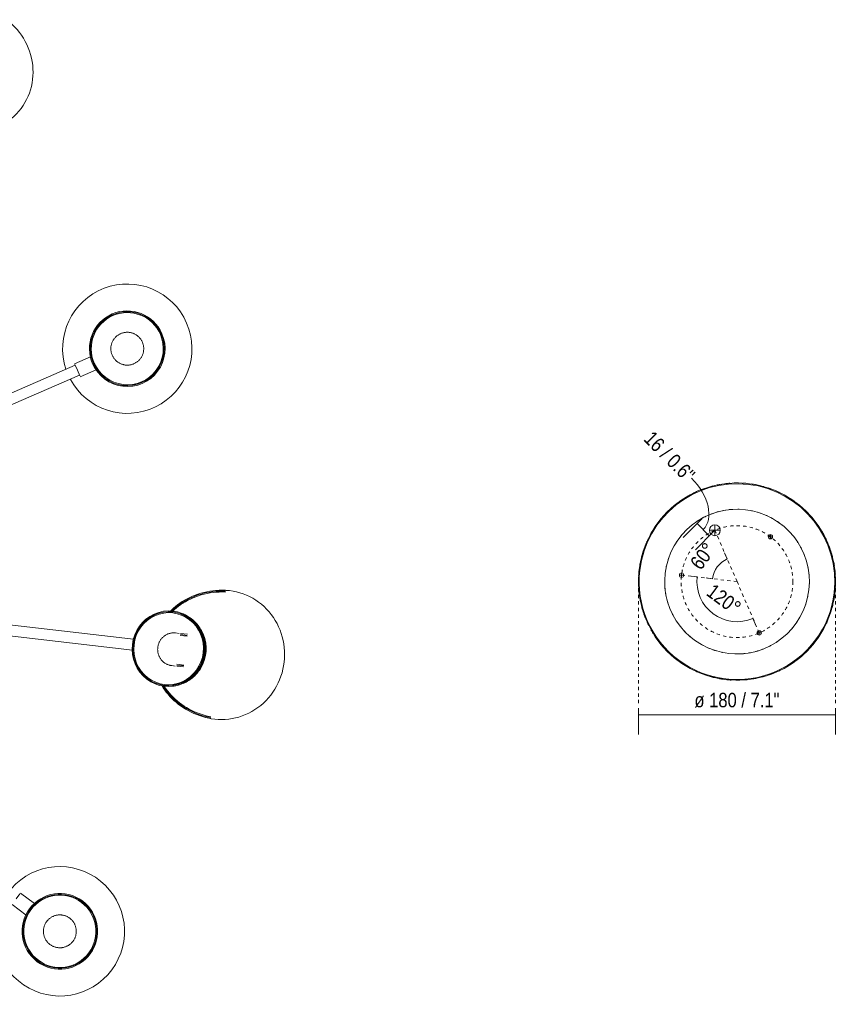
# Model space of a CAD drawing. Header units: millimetres. Extents: x 5752 to 11379, y 522 to 7258.
# Tile 15 of 15: x 10624 to 11379, y 6209 to 7107. Entities that reach past the tile are written whole.
import ezdxf

# ---------------------------------------------------------------- set-up
doc = ezdxf.new("R2010")
doc.units = ezdxf.units.MM
doc.linetypes.add('Dash', pattern=[6, 3, -3])
doc.layers.add('A-ANNO-DIMS', color=7, linetype='Dash', lineweight=9, true_color=0xd2d2d2)
doc.layers.add('A-ANNO-DIMS-6', color=7, linetype='Continuous', lineweight=9)
doc.layers.add('E-LITE-EQPM', color=7, linetype='Continuous', lineweight=20)
doc.styles.add('Arial Narrow_1', font='ARIALN.TTF', dxfattribs={"height": 13.2})
doc.dimstyles.new('Angular_-_3mm_Arial', dxfattribs={"dimscale": 304.8, "dimtxt": 13.509289, "dimasz": 0, "dimexe": 0.019685, "dimexo": 0.03937, "dimgap": 0.019685, "dimtad": 1, "dimdec": 0, "dimzin": 0, "dimdsep": 46, "dimtxsty": 'Arial Narrow_1', "dimblk1": 'NONE', "dimblk2": 'NONE', "dimsah": 1, "dimcen": 0.09, "dimadec": 0, "dimazin": 0, "dimtfac": 1, "dimtdec": 4, "dimtix": 1, "dimtmove": 0, "dimatfit": 3, "dimfxl": 1, "dimtvp": 1, "dimtolj": 1, "dimtzin": 0, "dimarcsym": 2})
doc.dimstyles.new('Angular_-_3mm_Arial_1', dxfattribs={"dimscale": 304.8, "dimtxt": 13.509289, "dimasz": 0, "dimexe": 0.019685, "dimexo": 0.03937, "dimgap": 0.019685, "dimtad": 1, "dimdec": 0, "dimzin": 0, "dimdsep": 46, "dimtxsty": 'Arial Narrow_1', "dimblk1": 'NONE', "dimblk2": 'NONE', "dimsah": 1, "dimcen": 0.09, "dimadec": 0, "dimazin": 0, "dimtfac": 1, "dimtdec": 4, "dimtix": 1, "dimtmove": 0, "dimatfit": 3, "dimfxl": 1, "dimtvp": 1, "dimtolj": 1, "dimtzin": 0, "dimarcsym": 2})
doc.dimstyles.new('FARO_-_2_2mm_Arial_Narrow_mm_Inch_Left_2', dxfattribs={"dimscale": 304.8, "dimtxt": 13.509289, "dimasz": 0, "dimexe": 0.059055, "dimexo": 0.0625, "dimgap": 0.009843, "dimtad": 1, "dimdec": 0, "dimzin": 0, "dimdsep": 46, "dimtxsty": 'Arial Narrow_1', "dimblk1": 'NONE', "dimblk2": 'NONE', "dimsah": 1, "dimcen": 0.09, "dimadec": 0, "dimazin": 0, "dimtfac": 1, "dimtdec": 4, "dimtix": 1, "dimtmove": 1, "dimatfit": 3, "dimfxl": 0.019685, "dimfxlon": 1, "dimtvp": 1, "dimtolj": 1, "dimtzin": 0, "dimarcsym": 2})
doc.dimstyles.new('FARO_-_2_2mm_Arial_Narrow_mm_Inch_Left_3', dxfattribs={"dimscale": 304.8, "dimtxt": 13.509289, "dimasz": 0, "dimexe": 0.059055, "dimexo": 0.0625, "dimgap": 0.009843, "dimtad": 1, "dimdec": 0, "dimzin": 0, "dimdsep": 46, "dimtxsty": 'Arial Narrow_1', "dimblk1": 'NONE', "dimblk2": 'NONE', "dimsah": 1, "dimcen": 0.09, "dimadec": 0, "dimazin": 0, "dimtfac": 1, "dimtdec": 4, "dimtix": 1, "dimtmove": 0, "dimatfit": 3, "dimfxl": 0.019685, "dimfxlon": 1, "dimtvp": 1, "dimtolj": 1, "dimtzin": 0, "dimarcsym": 2})

# ---------------------------------------------------------------- blocks, each defined once
blk = doc.blocks.new('20047 - 20047 RETRO Copper pendant lamp 12L-458346-Planta_PDF')
at = {"layer": 'E-LITE-EQPM'}
for p, q in [((-247.03, -417.87), (-125.53, -207.43)), ((-116.87, -212.43), (-238.37, -422.87)), ((-5, -499.55), (-5, -289.52)), ((5, -289.52), (5, -499.55)), ((-256.29, -430.91), (-248.33, -417.12)), ((-247.58, -417.56), (-242.7, -420.37)), ((-242.7, -420.37), (-237.83, -423.19)), ((237.83, -423.19), (242.7, -420.37)), ((248.33, -417.12), (256.29, -430.91)), ((-237.07, -423.62), (-245.03, -437.41)), ((245.03, -437.41), (237.07, -423.62)), ((-15, -540.12), (-15, -536.86)), ((15, -536.86), (15, -540.12)), ((-15, -547.77), (-15, -541.56)), ((-14, -547.77), (-14, -541.56)), ((-13.2, -547.84), (-13.2, -541.45)), ((13.2, -541.45), (13.2, -547.84)), ((14, -541.56), (14, -547.77)), ((15, -541.56), (15, -547.77))]:
    blk.add_line(p, q, dxfattribs=at)
at = {"layer": 'E-LITE-EQPM', "flags": 128}
for points in [[(-274.98, -476.29), (-275.5, -475.98), (-276, -475.65), (-276.49, -475.3), (-276.96, -474.93), (-277.42, -474.54), (-277.86, -474.13), (-278.28, -473.71), (-278.69, -473.27), (-279.08, -472.81), (-279.45, -472.34), (-279.8, -471.86), (-280.14, -471.36), (-280.45, -470.84), (-280.74, -470.32), (-281.01, -469.78), (-281.26, -469.24), (-281.48, -468.68), (-281.69, -468.12), (-281.87, -467.55), (-282.03, -466.97), (-282.16, -466.38), (-282.28, -465.79), (-282.36, -465.2), (-282.43, -464.6), (-282.47, -464), (-282.48, -463.41), (-282.48, -462.81), (-282.45, -462.21), (-282.39, -461.61), (-282.31, -461.01), (-282.21, -460.42), (-282.08, -459.84), (-281.93, -459.26), (-281.76, -458.68), (-281.56, -458.11), (-281.34, -457.56), (-281.1, -457.01), (-280.84, -456.47), (-280.56, -455.94), (-280.25, -455.42), (-279.93, -454.92), (-279.58, -454.43), (-279.22, -453.95), (-278.83, -453.49), (-278.43, -453.04), (-278.01, -452.61), (-277.58, -452.2), (-277.13, -451.81), (-276.66, -451.43), (-276.18, -451.07), (-275.68, -450.73), (-275.17, -450.42), (-274.65, -450.12), (-274.12, -449.84), (-273.57, -449.59), (-273.02, -449.36), (-272.46, -449.15), (-271.89, -448.96), (-271.31, -448.79), (-270.73, -448.65), (-270.14, -448.53), (-269.55, -448.44), (-268.95, -448.37), (-268.35, -448.32), (-267.75, -448.3), (-267.15, -448.3), (-266.56, -448.33), (-265.96, -448.38), (-265.36, -448.45), (-264.77, -448.55), (-264.18, -448.67), (-263.6, -448.81), (-263.02, -448.98), (-262.45, -449.17), (-261.89, -449.38), (-261.34, -449.61), (-260.8, -449.87), (-260.27, -450.15), (-259.98, -450.31)], [(259.98, -450.31), (260.51, -450.02), (261.05, -449.75), (261.59, -449.5), (262.15, -449.28), (262.72, -449.08), (263.29, -448.9), (263.87, -448.74), (264.45, -448.61), (265.04, -448.5), (265.64, -448.41), (266.23, -448.35), (266.83, -448.31), (267.43, -448.3), (268.03, -448.31), (268.63, -448.34), (269.23, -448.4), (269.82, -448.48), (270.41, -448.59), (271, -448.71), (271.58, -448.87), (272.15, -449.04), (272.72, -449.24), (273.28, -449.46), (273.83, -449.7), (274.36, -449.97), (274.89, -450.25), (275.41, -450.56), (275.91, -450.89), (276.4, -451.23), (276.87, -451.6), (277.33, -451.98), (277.78, -452.39), (278.21, -452.81), (278.62, -453.25), (279.01, -453.7), (279.39, -454.17), (279.74, -454.65), (280.08, -455.15), (280.39, -455.66), (280.69, -456.18), (280.96, -456.71), (281.22, -457.26), (281.45, -457.81), (281.65, -458.37), (281.84, -458.94), (282, -459.52), (282.14, -460.11), (282.26, -460.69), (282.35, -461.29), (282.42, -461.88), (282.46, -462.48), (282.48, -463.08), (282.48, -463.68), (282.45, -464.28), (282.4, -464.88), (282.33, -465.47), (282.23, -466.07), (282.1, -466.65), (281.96, -467.23), (281.79, -467.81), (281.6, -468.38), (281.38, -468.94), (281.15, -469.49), (280.89, -470.03), (280.61, -470.56), (280.31, -471.08), (279.99, -471.59), (279.64, -472.08), (279.28, -472.56), (278.9, -473.02), (278.5, -473.47), (278.09, -473.91), (277.66, -474.32), (277.21, -474.72), (276.74, -475.1), (276.26, -475.46), (275.77, -475.8), (275.26, -476.12), (274.98, -476.29)], [(-259.98, -450.31), (-259.47, -450.62), (-258.97, -450.95), (-258.48, -451.3), (-258.01, -451.67), (-257.55, -452.06), (-257.11, -452.46), (-256.69, -452.89), (-256.28, -453.33), (-255.89, -453.78), (-255.52, -454.25), (-255.17, -454.74), (-254.83, -455.24), (-254.52, -455.75), (-254.23, -456.27), (-253.96, -456.81), (-253.71, -457.36), (-253.48, -457.91), (-253.28, -458.48), (-253.1, -459.05), (-252.94, -459.63), (-252.81, -460.21), (-252.69, -460.8), (-252.61, -461.39), (-252.54, -461.99), (-252.5, -462.59), (-252.49, -463.19), (-252.49, -463.79), (-252.52, -464.39), (-252.58, -464.99), (-252.66, -465.58), (-252.76, -466.17), (-252.89, -466.76), (-253.04, -467.34), (-253.21, -467.91), (-253.41, -468.48), (-253.63, -469.04), (-253.87, -469.59), (-254.13, -470.13), (-254.41, -470.66), (-254.72, -471.17), (-255.04, -471.68), (-255.39, -472.17), (-255.75, -472.64), (-256.14, -473.11), (-256.54, -473.55), (-256.96, -473.98), (-257.39, -474.39), (-257.84, -474.79), (-258.31, -475.17), (-258.79, -475.52), (-259.29, -475.86), (-259.8, -476.18), (-260.32, -476.48), (-260.85, -476.75), (-261.4, -477.01), (-261.95, -477.24), (-262.51, -477.45), (-263.08, -477.64), (-263.66, -477.8), (-264.24, -477.94), (-264.83, -478.06), (-265.42, -478.15), (-266.02, -478.23), (-266.62, -478.27), (-267.21, -478.29), (-267.81, -478.29), (-268.41, -478.27), (-269.01, -478.22), (-269.61, -478.15), (-270.2, -478.05), (-270.79, -477.93), (-271.37, -477.79), (-271.95, -477.62), (-272.52, -477.43), (-273.08, -477.22), (-273.63, -476.98), (-274.17, -476.72), (-274.7, -476.45), (-274.98, -476.29)], [(274.98, -476.29), (274.46, -476.58), (273.92, -476.85), (273.38, -477.09), (272.82, -477.32), (272.25, -477.52), (271.68, -477.7), (271.1, -477.85), (270.52, -477.99), (269.93, -478.1), (269.33, -478.18), (268.74, -478.24), (268.14, -478.28), (267.54, -478.3), (266.94, -478.29), (266.34, -478.25), (265.74, -478.2), (265.15, -478.11), (264.56, -478.01), (263.97, -477.88), (263.39, -477.73), (262.82, -477.55), (262.25, -477.35), (261.69, -477.13), (261.14, -476.89), (260.61, -476.63), (260.08, -476.34), (259.56, -476.03), (259.06, -475.71), (258.57, -475.36), (258.09, -474.99), (257.63, -474.61), (257.19, -474.21), (256.76, -473.79), (256.35, -473.35), (255.96, -472.9), (255.58, -472.43), (255.23, -471.94), (254.89, -471.45), (254.58, -470.94), (254.28, -470.41), (254.01, -469.88), (253.75, -469.34), (253.52, -468.78), (253.32, -468.22), (253.13, -467.65), (252.97, -467.07), (252.83, -466.49), (252.71, -465.9), (252.62, -465.31), (252.55, -464.71), (252.51, -464.11), (252.49, -463.51), (252.49, -462.91), (252.52, -462.31), (252.57, -461.72), (252.64, -461.12), (252.74, -460.53), (252.86, -459.94), (253.01, -459.36), (253.18, -458.78), (253.37, -458.22), (253.59, -457.66), (253.82, -457.1), (254.08, -456.56), (254.36, -456.03), (254.66, -455.51), (254.98, -455.01), (255.33, -454.51), (255.69, -454.03), (256.07, -453.57), (256.46, -453.12), (256.88, -452.69), (257.31, -452.27), (257.76, -451.87), (258.23, -451.5), (258.71, -451.13), (259.2, -450.79), (259.71, -450.47), (259.98, -450.31)], [(-15, -536.86), (-14.99, -536.28), (-14.95, -535.69), (-14.89, -535.11), (-14.81, -534.52), (-14.7, -533.95), (-14.56, -533.38), (-14.41, -532.81), (-14.23, -532.25), (-14.03, -531.7), (-13.8, -531.15), (-13.56, -530.62), (-13.29, -530.1), (-13, -529.58), (-12.69, -529.08), (-12.36, -528.59), (-12, -528.12), (-11.63, -527.66), (-11.25, -527.21), (-10.84, -526.78), (-10.42, -526.37), (-9.98, -525.98), (-9.52, -525.6), (-9.05, -525.24), (-8.57, -524.89), (-8.07, -524.57), (-7.56, -524.27), (-7.04, -523.99), (-6.5, -523.72), (-5.96, -523.48), (-5.41, -523.26), (-4.85, -523.06), (-4.28, -522.89), (-3.7, -522.73), (-3.12, -522.6), (-2.53, -522.49), (-1.94, -522.41), (-1.35, -522.34), (-0.76, -522.3), (-0.16, -522.28), (0, -522.28)], [(0, -522.28), (0.6, -522.29), (1.19, -522.33), (1.78, -522.39), (2.38, -522.47), (2.96, -522.57), (3.55, -522.7), (4.12, -522.84), (4.69, -523.01), (5.26, -523.21), (5.81, -523.42), (6.36, -523.66), (6.89, -523.91), (7.42, -524.19), (7.93, -524.49), (8.43, -524.81), (8.92, -525.14), (9.4, -525.5), (9.86, -525.87), (10.3, -526.26), (10.73, -526.67), (11.14, -527.1), (11.53, -527.54), (11.91, -527.99), (12.26, -528.47), (12.6, -528.95), (12.92, -529.45), (13.21, -529.96), (13.49, -530.48), (13.74, -531.01), (13.97, -531.55), (14.18, -532.1), (14.36, -532.66), (14.53, -533.22), (14.66, -533.79), (14.78, -534.37), (14.87, -534.95), (14.94, -535.53), (14.98, -536.12), (15, -536.7), (15, -536.86)], [(-58.87, -577.66), (-58.61, -574.78), (-58.24, -571.93), (-57.75, -569.1), (-57.15, -566.3), (-56.43, -563.55), (-55.61, -560.85), (-54.68, -558.2), (-53.65, -555.61), (-52.53, -553.09), (-51.32, -550.64), (-50.02, -548.27), (-48.64, -545.98), (-47.19, -543.77), (-45.67, -541.64), (-44.08, -539.61), (-42.43, -537.66), (-40.73, -535.81), (-38.98, -534.05), (-37.18, -532.39), (-35.35, -530.82), (-34.18, -529.9)], [(-58.07, -577.7), (-57.82, -574.85), (-57.45, -572.03), (-56.96, -569.23), (-56.36, -566.47), (-55.66, -563.75), (-54.84, -561.08), (-53.93, -558.46), (-52.91, -555.91), (-51.8, -553.42), (-50.6, -551), (-49.32, -548.65), (-47.96, -546.39), (-46.52, -544.21), (-45.02, -542.11), (-43.45, -540.1), (-41.82, -538.18), (-40.14, -536.35), (-38.41, -534.62), (-36.64, -532.98), (-34.83, -531.43), (-34.34, -531.04)], [(-58.07, -577.7), (-57.82, -574.85), (-57.45, -572.03), (-56.96, -569.23), (-56.36, -566.47), (-55.66, -563.75), (-54.84, -561.08), (-53.93, -558.46), (-52.91, -555.91), (-51.8, -553.42), (-50.6, -551), (-49.32, -548.65), (-47.96, -546.39), (-46.52, -544.21), (-45.02, -542.11), (-43.45, -540.1), (-41.82, -538.18), (-40.14, -536.35), (-38.41, -534.62), (-36.64, -532.98), (-34.83, -531.43), (-34.34, -531.04)], [(-57.27, -577.73), (-57.02, -574.92), (-56.65, -572.13), (-56.17, -569.37), (-55.58, -566.64), (-54.88, -563.95), (-54.08, -561.31), (-53.17, -558.73), (-52.17, -556.2), (-51.07, -553.74), (-49.89, -551.35), (-48.62, -549.04), (-47.27, -546.8), (-45.85, -544.65), (-44.37, -542.58), (-42.82, -540.59), (-41.21, -538.7), (-39.55, -536.9), (-37.85, -535.18), (-36.1, -533.56), (-34.54, -532.24)], [(34.19, -529.89), (36.05, -531.4), (37.87, -533.01), (39.65, -534.71), (41.38, -536.5), (43.06, -538.39), (44.69, -540.37), (46.25, -542.44), (47.75, -544.6), (49.18, -546.84), (50.53, -549.16), (51.79, -551.57), (52.97, -554.04), (54.06, -556.59), (55.04, -559.2), (55.93, -561.87), (56.71, -564.59), (57.39, -567.36), (57.95, -570.17), (58.4, -573.01), (58.73, -575.87), (58.87, -577.66)], [(34.34, -531.04), (35.53, -532.01), (37.33, -533.6), (39.08, -535.28), (40.8, -537.05), (42.46, -538.91), (44.06, -540.87), (45.61, -542.91), (47.09, -545.04), (48.49, -547.25), (49.83, -549.55), (51.08, -551.92), (52.24, -554.37), (53.31, -556.89), (54.29, -559.47), (55.17, -562.11), (55.94, -564.8), (56.61, -567.53), (57.16, -570.31), (57.6, -573.12), (57.93, -575.95), (58.07, -577.7)], [(34.34, -531.04), (35.53, -532.01), (37.33, -533.6), (39.08, -535.28), (40.8, -537.05), (42.46, -538.91), (44.06, -540.87), (45.61, -542.91), (47.09, -545.04), (48.49, -547.25), (49.83, -549.55), (51.08, -551.92), (52.24, -554.37), (53.31, -556.89), (54.29, -559.47), (55.17, -562.11), (55.94, -564.8), (56.61, -567.53), (57.16, -570.31), (57.6, -573.12), (57.93, -575.95), (58.07, -577.7)], [(34.5, -532.21), (35.01, -532.62), (36.79, -534.19), (38.52, -535.84), (40.21, -537.59), (41.85, -539.43), (43.43, -541.36), (44.96, -543.38), (46.42, -545.48), (47.81, -547.67), (49.13, -549.94), (50.36, -552.28), (51.51, -554.7), (52.57, -557.19), (53.54, -559.74), (54.4, -562.34), (55.17, -565), (55.83, -567.71), (56.37, -570.45), (56.81, -573.22), (57.13, -576.02), (57.27, -577.73)], [(0, -566.51), (-1.32, -566.49), (-2.64, -566.41), (-3.95, -566.28), (-5.26, -566.11), (-6.57, -565.88), (-7.86, -565.6), (-9.15, -565.27), (-10.42, -564.89), (-11.69, -564.45), (-12.94, -563.97), (-14.17, -563.44), (-15.38, -562.86), (-16.58, -562.23), (-17.75, -561.55), (-18.9, -560.82), (-20.03, -560.04), (-21.13, -559.22), (-22.2, -558.35), (-23.23, -557.44), (-24.24, -556.48), (-25.21, -555.47), (-26.14, -554.43), (-27.03, -553.34), (-27.89, -552.21), (-28.7, -551.05), (-29.46, -549.84), (-30.18, -548.61), (-30.85, -547.34), (-31.46, -546.04), (-32.03, -544.71), (-32.54, -543.36), (-33, -541.98), (-33.4, -540.58), (-33.61, -539.78)], [(0, -565.71), (-1.29, -565.69), (-2.58, -565.61), (-3.86, -565.49), (-5.14, -565.32), (-6.41, -565.09), (-7.68, -564.82), (-8.93, -564.5), (-10.18, -564.12), (-11.41, -563.7), (-12.63, -563.23), (-13.84, -562.71), (-15.02, -562.14), (-16.19, -561.53), (-17.34, -560.86), (-18.46, -560.15), (-19.56, -559.39), (-20.63, -558.59), (-21.68, -557.74), (-22.69, -556.85), (-23.67, -555.91), (-24.62, -554.93), (-25.53, -553.91), (-26.41, -552.84), (-27.24, -551.74), (-28.03, -550.6), (-28.78, -549.43), (-29.48, -548.22), (-30.13, -546.98), (-30.74, -545.71), (-31.29, -544.41), (-31.79, -543.09), (-32.24, -541.74), (-32.63, -540.37), (-32.79, -539.73)], [(0, -565.71), (-1.29, -565.69), (-2.58, -565.61), (-3.86, -565.49), (-5.14, -565.32), (-6.41, -565.09), (-7.68, -564.82), (-8.93, -564.5), (-10.18, -564.12), (-11.41, -563.7), (-12.63, -563.23), (-13.84, -562.71), (-15.02, -562.14), (-16.19, -561.53), (-17.34, -560.86), (-18.46, -560.15), (-19.56, -559.39), (-20.63, -558.59), (-21.68, -557.74), (-22.69, -556.85), (-23.67, -555.91), (-24.62, -554.93), (-25.53, -553.91), (-26.41, -552.84), (-27.24, -551.74), (-28.03, -550.6), (-28.78, -549.43), (-29.48, -548.22), (-30.13, -546.98), (-30.74, -545.71), (-31.29, -544.41), (-31.79, -543.09), (-32.24, -541.74), (-32.63, -540.37), (-32.79, -539.73)], [(0, -564.91), (-1.26, -564.89), (-2.51, -564.82), (-3.77, -564.7), (-5.02, -564.53), (-6.26, -564.31), (-7.49, -564.04), (-8.72, -563.72), (-9.94, -563.36), (-11.14, -562.95), (-12.33, -562.49), (-13.51, -561.98), (-14.66, -561.43), (-15.8, -560.83), (-16.92, -560.18), (-18.02, -559.49), (-19.09, -558.75), (-20.14, -557.96), (-21.16, -557.13), (-22.15, -556.26), (-23.11, -555.34), (-24.04, -554.38), (-24.93, -553.38), (-25.78, -552.35), (-26.59, -551.27), (-27.36, -550.16), (-28.09, -549.01), (-28.78, -547.83), (-29.42, -546.62), (-30.01, -545.38), (-30.55, -544.11), (-31.04, -542.82), (-31.47, -541.5), (-31.86, -540.17), (-31.98, -539.69)], [(31.98, -539.69), (31.62, -541.03), (31.2, -542.35), (30.73, -543.65), (30.21, -544.93), (29.63, -546.18), (29.01, -547.4), (28.34, -548.59), (27.63, -549.75), (26.87, -550.88), (26.07, -551.97), (25.24, -553.02), (24.36, -554.03), (23.45, -555), (22.5, -555.93), (21.52, -556.82), (20.51, -557.67), (19.47, -558.47), (18.41, -559.22), (17.32, -559.94), (16.21, -560.6), (15.08, -561.22), (13.92, -561.79), (12.76, -562.31), (11.57, -562.79), (10.37, -563.22), (9.16, -563.6), (7.94, -563.93), (6.7, -564.22), (5.46, -564.45), (4.22, -564.64), (2.96, -564.78), (1.71, -564.87), (0.45, -564.91), (0, -564.91)], [(32.79, -539.73), (32.43, -541.11), (32, -542.47), (31.53, -543.8), (31, -545.11), (30.42, -546.39), (29.79, -547.65), (29.11, -548.87), (28.38, -550.06), (27.61, -551.22), (26.8, -552.34), (25.94, -553.42), (25.05, -554.46), (24.12, -555.46), (23.15, -556.42), (22.15, -557.33), (21.12, -558.2), (20.06, -559.03), (18.98, -559.81), (17.86, -560.54), (16.73, -561.23), (15.57, -561.86), (14.39, -562.45), (13.19, -563), (11.98, -563.49), (10.75, -563.93), (9.51, -564.33), (8.26, -564.67), (7, -564.97), (5.73, -565.22), (4.45, -565.42), (3.17, -565.56), (1.89, -565.66), (0.6, -565.71), (0, -565.71)], [(32.79, -539.73), (32.43, -541.11), (32, -542.47), (31.53, -543.8), (31, -545.11), (30.42, -546.39), (29.79, -547.65), (29.11, -548.87), (28.38, -550.06), (27.61, -551.22), (26.8, -552.34), (25.94, -553.42), (25.05, -554.46), (24.12, -555.46), (23.15, -556.42), (22.15, -557.33), (21.12, -558.2), (20.06, -559.03), (18.98, -559.81), (17.86, -560.54), (16.73, -561.23), (15.57, -561.86), (14.39, -562.45), (13.19, -563), (11.98, -563.49), (10.75, -563.93), (9.51, -564.33), (8.26, -564.67), (7, -564.97), (5.73, -565.22), (4.45, -565.42), (3.17, -565.56), (1.89, -565.66), (0.6, -565.71), (0, -565.71)], [(33.61, -539.78), (33.24, -541.19), (32.81, -542.58), (32.33, -543.95), (31.79, -545.29), (31.2, -546.61), (30.56, -547.89), (29.87, -549.15), (29.13, -550.37), (28.35, -551.56), (27.52, -552.71), (26.65, -553.82), (25.74, -554.89), (24.79, -555.91), (23.81, -556.9), (22.79, -557.84), (21.73, -558.73), (20.65, -559.58), (19.54, -560.39), (18.41, -561.14), (17.25, -561.85), (16.06, -562.51), (14.86, -563.12), (13.63, -563.68), (12.39, -564.19), (11.14, -564.65), (9.87, -565.06), (8.59, -565.42), (7.3, -565.73), (6, -565.98), (4.69, -566.19), (3.38, -566.35), (2.06, -566.45), (0.75, -566.51), (0, -566.51)]]:
    blk.add_lwpolyline(points, dxfattribs=at)
at = {"layer": 'E-LITE-EQPM'}
for centre, radius, start, end in [((-267.48, -463.3), 59, 64.89657, 240), ((267.48, -463.3), 59, 300, 115.10343), ((-267.48, -463.3), 59, 240, 55.10343), ((267.48, -463.3), 59, 124.89657, 300), ((-267.48, -463.3), 34.5, 60, 240), ((-267.48, -463.3), 33.7, 60, 240), ((-267.48, -463.3), 33.7, 60, 240), ((-267.48, -463.3), 32.9, 60, 240), ((267.48, -463.3), 34.5, 300, 120), ((267.48, -463.3), 33.7, 300, 120), ((267.48, -463.3), 33.7, 300, 120), ((267.48, -463.3), 32.9, 300, 120), ((-267.48, -463.3), 34.5, 240, 60), ((-267.48, -463.3), 33.7, 240, 60), ((-267.48, -463.3), 33.7, 240, 60), ((-267.48, -463.3), 32.9, 240, 60), ((267.48, -463.3), 34.5, 120, 300), ((267.48, -463.3), 33.7, 120, 300), ((267.48, -463.3), 33.7, 120, 300), ((267.48, -463.3), 32.9, 120, 300)]:
    blk.add_arc(centre, radius, start, end, dxfattribs=at)
for centre, major_axis, start_param, end_param in [((-503.52, -290.71), (-29.5, 51.1), 1.570796, 3.365992), ((0, -532.24), (34.5, 0), 1.570796, 4.712389), ((0, -532.24), (33.7, 0), 1.570796, 4.712389), ((0, -532.24), (33.7, 0), 1.570796, 4.712389), ((0, -532.24), (32.9, 0), 1.570796, 4.712389), ((0, -532.24), (34.5, 0), 4.712389, 7.853982), ((0, -532.24), (33.7, 0), 4.712389, 7.853982), ((0, -532.24), (33.7, 0), 4.712389, 7.853982), ((0, -532.24), (32.9, 0), 4.712389, 7.853982), ((0, -581.42), (59, 0), 2.917193, 4.712389), ((0, -581.42), (59, 0), 4.712389, 6.507585)]:
    blk.add_ellipse(centre, major_axis=major_axis, ratio=0.965926, start_param=start_param, end_param=end_param, dxfattribs=at)
blk = doc.blocks.new('20047 - 20047 RETRO Copper pendant lamp 12L-458346-Planta_PDF Fixing Holes')
at = {"layer": 'E-LITE-EQPM', "color": 253, "true_color": 0xaaaaaa}
for radius, start, end in [(90, 91.89478, 94.18121), (90, 86.97521, 89.10405), (89.29, 90, 270), (90, 111.74989, 114.18528), (90, 106.89478, 109.13367), (90, 101.80535, 104.10405), (90, 96.7115, 99.18528), (89.29, 270, 90), (90, 81.82013, 84.16869), (90, 76.89478, 79.03756), (90, 71.72457, 74.10405), (90, 66.74989, 69.19405), (90, 61.89478, 64.13367), (90, 126.74989, 129.18528), (90, 121.89478, 124.13367), (90, 116.80535, 119.10405), (90, 56.80535, 59.10405), (90, 51.74989, 54.18528), (90, 131.80535, 134.10405), (66, 106.00719, 108.29086), (66, 100.06239, 102.76873), (66, 95.06544, 95.625), (66, 84.375, 84.93842), (66, 77.23127, 79.9478), (66, 71.70914, 73.99281), (90, 46.89478, 49.13367), (90, 141.74989, 144.18528), (90, 136.89478, 139.13367), (66, 122.17906, 125.02673), (66, 116.70914, 118.99281), (66, 111.27591, 113.72409), (66, 66.27591, 68.72409), (66, 61.00719, 63.29086), (66, 54.98861, 57.82094), (90, 41.80535, 44.10405), (90, 36.74989, 39.18528), (90, 146.80535, 149.10405), (66, 129.375, 129.99263), (66, 49.97108, 50.625), (90, 31.89478, 34.13367), (90, 151.89478, 154.13367), (66, 144.98861, 147.82094), (66, 139.97108, 140.625), (66, 39.375, 39.99263), (66, 32.17906, 35.02673), (90, 26.80535, 29.10405), (90, 21.74989, 24.18528), (90, 161.80535, 164.10405), (90, 156.74989, 159.18528), (66, 151.00719, 153.29086), (66, 26.70914, 28.99281), (90, 16.89478, 19.13367), (90, 166.89478, 169.13367), (66, 161.70914, 163.99281), (66, 156.27591, 158.72409), (66, 21.27591, 23.72409), (66, 16.00719, 18.29086), (90, 11.80535, 14.10405), (90, 171.74989, 174.18528), (66, 167.17906, 169.98558), (66, 10.02447, 12.82094), (90, 6.74989, 9.18528), (90, 176.80535, 179.10405), (66, 174.375, 175.01411), (66, 4.99118, 5.625), (90, 1.89478, 4.13367), (90, 181.89478, 184.13367), (66, 184.99118, 185.625), (66, 354.375, 355.01411), (90, 356.80535, 359.10405), (90, 186.74989, 189.18528), (66, 190.02447, 192.82094), (66, 347.17906, 349.98558), (90, 346.89478, 349.13367), (90, 351.74989, 354.18528), (90, 191.80535, 194.10405), (90, 196.89478, 199.13367), (66, 196.00719, 198.29086), (66, 201.27591, 203.72409), (66, 336.27591, 338.72409), (66, 341.70914, 343.99281), (90, 341.80535, 344.10405), (90, 201.74989, 204.18528), (66, 206.70914, 208.99281), (66, 212.17906, 215.02673), (66, 324.98861, 327.82094), (66, 331.00719, 333.29086), (90, 336.74989, 339.18528), (90, 206.80535, 209.10405), (66, 219.375, 219.99263), (66, 319.97108, 320.625), (90, 331.89478, 334.13367), (90, 211.89478, 214.13367), (90, 216.74989, 219.18528), (66, 229.97108, 230.625), (66, 309.375, 309.99263), (90, 321.74989, 324.18528), (90, 326.80535, 329.10405), (90, 221.80535, 224.10405), (66, 234.98861, 237.82094), (66, 241.00719, 243.29086), (66, 246.27591, 248.72409), (66, 251.70914, 253.99281), (66, 286.00719, 288.29086), (66, 291.27591, 293.72409), (66, 296.70914, 298.99281), (66, 302.17906, 305.02673), (90, 316.89478, 319.13367), (90, 226.89478, 229.13367), (90, 231.74989, 234.18528), (66, 257.23127, 259.9478), (66, 264.375, 264.93842), (66, 275.06544, 275.625), (66, 280.06239, 282.76873), (90, 306.74989, 309.16494), (90, 311.80535, 314.10405), (90, 236.80535, 239.10405), (90, 241.89478, 244.13367), (90, 296.80535, 299.10405), (90, 301.89478, 304.13367), (90, 246.74989, 249.19405), (90, 251.72457, 254.10405), (90, 256.89478, 259.03756), (90, 261.82013, 264.16869), (90, 271.89478, 274.18121), (90, 276.7115, 279.18528), (90, 281.80535, 284.10405), (90, 286.89478, 289.13367), (90, 291.74989, 294.18528), (90, 266.97521, 269.10405)]:
    blk.add_arc((0, 0), radius, start, end, dxfattribs=at)
blk = doc.blocks.new('DIMBLOCK7-Planta_PDF Fixing Holes')
at = {"layer": 'A-ANNO-DIMS-6', "color": 251, "true_color": 0x5b5b5b, "transparency": 16777216}
for p, q in [((11246.93, 6652.15), (11229.96, 6635.18)), ((11242.69, 6647.91), (11246.93, 6652.15)), ((11242.69, 6647.91), (11253.9, 6636.7)), ((11258.14, 6640.94), (11241.17, 6623.97)), ((11253.9, 6636.7), (11258.14, 6640.94))]:
    blk.add_line(p, q, dxfattribs=at)
blk.add_ellipse((11219.44, 6671.17), major_axis=(-28.86, 28.86), ratio=0.63063, start_param=3.141593, end_param=4.712389, dxfattribs=at)
at = {"layer": 'A-ANNO-DIMS-6', "color": 0, "transparency": 16777216, "insert": (11202.54, 6733.42), "char_height": 13.2, "width": 67.1605, "attachment_point": 1, "rotation": 315, "line_spacing_factor": 0.974696, "style": 'Arial Narrow_1'}
blk.add_mtext('16 / 0.6"', dxfattribs=at)
blk = doc.blocks.new('_None')
blk = doc.blocks.new('DIMBLOCK8-Planta_PDF Fixing Holes')
at = {"layer": 'A-ANNO-DIMS-6', "color": 251, "true_color": 0x5b5b5b, "transparency": 16777216}
for p, q in [((11270.29, 6615.57), (11267.91, 6621.08)), ((11270.29, 6615.57), (11270.29, 6615.57)), ((11270.29, 6615.57), (11270.29, 6615.57)), ((11256.9, 6597.54), (11250.94, 6598.23))]:
    blk.add_line(p, q, dxfattribs=at)
at = {"layer": 'A-ANNO-DIMS-6', "color": 251, "linetype": 'Dash', "true_color": 0x5b5b5b, "transparency": 16777216}
blk.add_line((11256.9, 6597.54), (11256.9, 6597.54), dxfattribs=at)
at = {"layer": 'A-ANNO-DIMS-6', "color": 251, "true_color": 0x5b5b5b, "transparency": 16777216}
blk.add_arc((11279.21, 6594.95), 22.46, 113.39527, 173.39527, dxfattribs=at)
blk.add_arc((11279.21, 6594.95), 22.46, 113.39527, 173.39527, dxfattribs=at)
at = {"layer": 'A-ANNO-DIMS-6', "color": 0, "transparency": 16777216, "insert": (11235.51, 6612.46), "char_height": 13.2, "width": 28.8198, "attachment_point": 1, "rotation": 53.39527, "line_spacing_factor": 0.974696, "style": 'Arial Narrow_1'}
blk.add_mtext('60°', dxfattribs=at)
blk = doc.blocks.new('DIMBLOCK9-Planta_PDF Fixing Holes')
at = {"layer": 'A-ANNO-DIMS-6', "color": 251, "true_color": 0x5b5b5b, "transparency": 16777216}
for p, q in [((11242.89, 6599.16), (11236.93, 6599.85)), ((11242.89, 6599.16), (11242.89, 6599.16)), ((11293.73, 6561.39), (11296.11, 6555.88)), ((11293.73, 6561.39), (11293.73, 6561.39))]:
    blk.add_line(p, q, dxfattribs=at)
at = {"layer": 'A-ANNO-DIMS-6', "color": 251, "linetype": 'Dash', "true_color": 0x5b5b5b, "transparency": 16777216}
blk.add_line((11242.89, 6599.16), (11242.89, 6599.16), dxfattribs=at)
at = {"layer": 'A-ANNO-DIMS-6', "color": 251, "true_color": 0x5b5b5b, "transparency": 16777216}
blk.add_arc((11279.21, 6594.95), 36.57, 173.39527, 293.39527, dxfattribs=at)
blk.add_arc((11279.21, 6594.95), 36.57, 173.39527, 293.39527, dxfattribs=at)
at = {"layer": 'A-ANNO-DIMS-6', "color": 0, "transparency": 16777216, "insert": (11258.16, 6593.76), "char_height": 13.2, "width": 38.8553, "attachment_point": 1, "rotation": 323.39527, "line_spacing_factor": 0.974696, "style": 'Arial Narrow_1'}
blk.add_mtext('120°', dxfattribs=at)
blk = doc.blocks.new('DIMBLOCK10-Planta_PDF Fixing Holes')
at = {"layer": 'A-ANNO-DIMS-6', "color": 251, "true_color": 0x5b5b5b, "transparency": 16777216}
for p, q in [((11189.21, 6479.43), (11189.21, 6455.43)), ((11189.21, 6473.43), (11189.21, 6479.43)), ((11369.21, 6479.43), (11369.21, 6455.43)), ((11369.21, 6473.43), (11369.21, 6479.43)), ((11189.21, 6473.43), (11369.21, 6473.43))]:
    blk.add_line(p, q, dxfattribs=at)
at = {"layer": 'A-ANNO-DIMS-6', "color": 0, "transparency": 16777216, "insert": (11240.29, 6493.49), "char_height": 13.2, "width": 93.4071, "attachment_point": 1, "line_spacing_factor": 0.974696, "style": 'Arial Narrow_1'}
blk.add_mtext('ø 180 / 7.1"', dxfattribs=at)

msp = doc.modelspace()

# ---------------------------------------------------------------- linework, layer by layer
at = {"layer": 'A-ANNO-DIMS', "color": 251, "linetype": 'Continuous', "true_color": 0x5b5b5b}
for p, q in [((11247.75, 6652.97), (11244.21, 6649.44)), ((11258.96, 6641.76), (11255.43, 6638.22))]:
    msp.add_line(p, q, dxfattribs=at)
at = {"layer": 'A-ANNO-DIMS'}
for p, q in [((11279.21, 6594.95), (11258.96, 6641.76)), ((11228.55, 6600.82), (11279.21, 6594.95)), ((11189.21, 6594.95), (11189.21, 6481.98)), ((11279.21, 6594.95), (11299.46, 6548.15)), ((11369.21, 6594.95), (11369.21, 6481.98))]:
    msp.add_line(p, q, dxfattribs=at)
msp.add_circle((11279.21, 6594.95), 51, dxfattribs=at)
at = {"layer": 'E-LITE-EQPM'}
for p, q in [((11258.96, 6646.76), (11258.96, 6636.76)), ((11253.96, 6641.76), (11263.96, 6641.76)), ((11309.62, 6637.9), (11309.62, 6633.89)), ((11307.62, 6635.89), (11311.62, 6635.89)), ((11226.55, 6600.82), (11230.55, 6600.82)), ((11228.55, 6602.82), (11228.55, 6598.82)), ((11297.46, 6548.15), (11301.46, 6548.15)), ((11299.46, 6546.14), (11299.46, 6550.15))]:
    msp.add_line(p, q, dxfattribs=at)
at = {"layer": 'E-LITE-EQPM', "color": 253, "true_color": 0xaaaaaa}
for start, end in [(0, 180), (180, 0)]:
    msp.add_arc((11279.21, 6594.95), 90, start, end, dxfattribs=at)
at = {"layer": 'E-LITE-EQPM'}
for centre, radius, start, end in [((11279.21, 6594.95), 66, 353.39527, 173.39527), ((11258.96, 6641.76), 5, 0, 180), ((11258.96, 6641.76), 5, 180, 0), ((11309.62, 6635.89), 2, 0, 180), ((11309.62, 6635.89), 2, 180, 0), ((11279.21, 6594.95), 66, 173.39527, 353.39527), ((11228.55, 6600.82), 2, 0, 180), ((11228.55, 6600.82), 2, 180, 0), ((11299.46, 6548.15), 2, 0, 180), ((11299.46, 6548.15), 2, 180, 0)]:
    msp.add_arc(centre, radius, start, end, dxfattribs=at)

# ---------------------------------------------------------------- block references
at = {"layer": 'E-LITE-EQPM', "extrusion": (0, 0, -1), "rotation": 276.6047292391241}
msp.add_blockref('20047 - 20047 RETRO Copper pendant lamp 12L-458346-Planta_PDF', (-10231.68, 6594.95), dxfattribs=at)
at = {"layer": 'E-LITE-EQPM', "color": 253, "true_color": 0xaaaaaa, "extrusion": (0, 0, -1), "rotation": 276.6047292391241}
msp.add_blockref('20047 - 20047 RETRO Copper pendant lamp 12L-458346-Planta_PDF Fixing Holes', (-11279.21, 6594.95), dxfattribs=at)

# ---------------------------------------------------------------- dimensions: what is measured, and where the dimension line sits
at = {"layer": 'A-ANNO-DIMS', "color": 251, "linetype": 'Continuous', "true_color": 0x5b5b5b}
dim = msp.add_linear_dim(base=(11253.9, 6636.7), p1=(11246.93, 6652.15), p2=(11258.14, 6640.94), angle=315, dimstyle='FARO_-_2_2mm_Arial_Narrow_mm_Inch_Left_2', override={"dimpost": '<>', "dimfxl": 15.855192}, dxfattribs=at)
dim.commit()
dim.dimension.update_dxf_attribs({"geometry": 'DIMBLOCK7-Planta_PDF Fixing Holes', "text_midpoint": (11220.07, 6703.46), "dimtype": 160, "text_rotation": 315})
for base, p1, p2, dimstyle, override, picture, middle in [((11263.78, 6611.28), (11265.53, 6626.58), (11244.98, 6598.92), 'Angular_-_3mm_Arial', {"dimpost": '<>', "dimfxl": 34.463994}, 'DIMBLOCK8-Planta_PDF Fixing Holes', (11250.95, 6615.94)), ((11248.68, 6574.83), (11230.97, 6600.54), (11298.5, 6550.38), 'Angular_-_3mm_Arial_1', {"dimpost": '<>', "dimfxl": 84.121486}, 'DIMBLOCK9-Planta_PDF Fixing Holes', (11265, 6575.82))]:
    dim = msp.add_angular_dim_3p(base=base, center=(11279.21, 6594.95), p1=p1, p2=p2, dimstyle=dimstyle, override=override, dxfattribs=at)
    dim.commit()
    dim.dimension.update_dxf_attribs({"geometry": picture, "text_midpoint": middle})
dim = msp.add_linear_dim(base=(11369.21, 6473.43), p1=(11189.21, 6479.43), p2=(11369.21, 6479.43), text='ø <>', dimstyle='FARO_-_2_2mm_Arial_Narrow_mm_Inch_Left_3', override={"dimpost": '<>', "dimfxl": 180}, dxfattribs=at)
dim.commit()
dim.dimension.update_dxf_attribs({"geometry": 'DIMBLOCK10-Planta_PDF Fixing Holes', "text_midpoint": (11279.21, 6484.97)})

doc.saveas('drawing.dxf')
